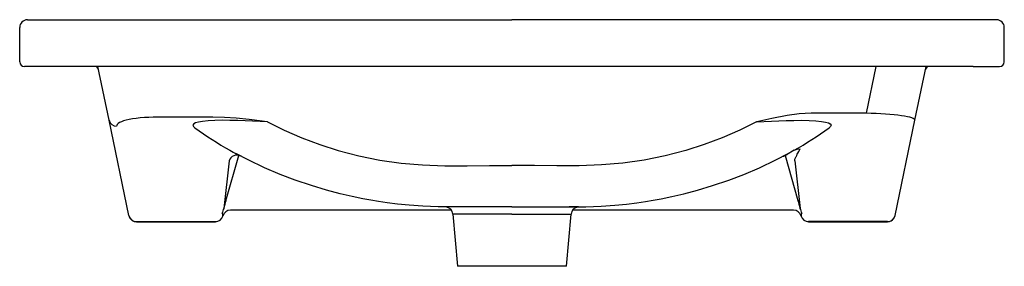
# Model space of a CAD drawing. Header units: millimetres. Extents: x 5206.427 to 5207.059, y 2532.407 to 2532.565.
import ezdxf

# ---------------------------------------------------------------- set-up
doc = ezdxf.new("R2010")
doc.units = ezdxf.units.MM
doc.layers.add('SANINDUSA', color=3, linetype='Continuous')

msp = doc.modelspace()

# ---------------------------------------------------------------- linework, layer by layer
at = {"layer": 'SANINDUSA'}
for p, q in [((5206.43191, 2532.56529), (5206.44691, 2532.56529)), ((5206.44691, 2532.56529), (5206.74291, 2532.56529)), ((5207.03891, 2532.56529), (5206.74291, 2532.56529)), ((5207.05391, 2532.56529), (5207.03891, 2532.56529)), ((5206.42691, 2532.53829), (5206.42691, 2532.56029)), ((5207.05891, 2532.53829), (5207.05891, 2532.56029)), ((5206.44691, 2532.53529), (5206.42991, 2532.53529)), ((5207.03891, 2532.53529), (5206.44691, 2532.53529)), ((5206.48425, 2532.50087), (5206.47708, 2532.53529)), ((5206.97642, 2532.53529), (5206.97019, 2532.50539)), ((5207.00158, 2532.50087), (5207.00875, 2532.53529)), ((5207.03891, 2532.53529), (5207.05591, 2532.53529)), ((5206.49696, 2532.43986), (5206.48425, 2532.50087)), ((5206.55089, 2532.50281), (5206.51564, 2532.50281)), ((5206.97019, 2532.50539), (5206.93494, 2532.50539)), ((5206.98887, 2532.43986), (5207.00158, 2532.50087)), ((5206.56147, 2532.47487), (5206.55789, 2532.44437)), ((5206.55925, 2532.44931), (5206.5675, 2532.47834)), ((5206.56754, 2532.47848), (5206.56756, 2532.47853)), ((5206.91828, 2532.47848), (5206.91826, 2532.47854)), ((5206.92657, 2532.44931), (5206.91842, 2532.47798)), ((5206.92435, 2532.47487), (5206.92794, 2532.44437)), ((5206.70403, 2532.44329), (5206.56214, 2532.44329)), ((5206.92366, 2532.44329), (5206.7818, 2532.44329)), ((5206.55731, 2532.4395), (5206.55736, 2532.43966)), ((5206.55731, 2532.4395), (5206.55732, 2532.4395)), ((5206.55736, 2532.43966), (5206.55733, 2532.43966)), ((5206.70499, 2532.44075), (5206.70791, 2532.40729)), ((5206.77791, 2532.40729), (5206.78084, 2532.44075)), ((5206.92846, 2532.43966), (5206.92851, 2532.4395)), ((5206.92847, 2532.43966), (5206.92846, 2532.43966)), ((5206.92847, 2532.43966), (5206.92849, 2532.43966)), ((5206.92851, 2532.4395), (5206.92847, 2532.43966)), ((5206.92851, 2532.4395), (5206.92851, 2532.4395)), ((5206.50187, 2532.4359), (5206.5525, 2532.4359)), ((5206.50187, 2532.4359), (5206.50187, 2532.43585)), ((5206.50187, 2532.43585), (5206.5525, 2532.43585)), ((5206.5525, 2532.4359), (5206.5525, 2532.43585)), ((5206.98396, 2532.4359), (5206.93332, 2532.4359)), ((5206.93332, 2532.4359), (5206.93332, 2532.43585)), ((5206.93332, 2532.43585), (5206.98396, 2532.43585)), ((5206.98396, 2532.4359), (5206.98396, 2532.43585)), ((5206.77791, 2532.40729), (5206.70791, 2532.40729))]:
    msp.add_line(p, q, dxfattribs=at)
for points in [[(5206.51564, 2532.50281), (5206.51266, 2532.50278), (5206.50976, 2532.50269), (5206.50695, 2532.50253), (5206.50427, 2532.50232), (5206.50174, 2532.50205), (5206.49939, 2532.50172), (5206.49723, 2532.50134), (5206.4953, 2532.50091), (5206.4936, 2532.50044), (5206.49216, 2532.49993), (5206.49098, 2532.49939), (5206.49008, 2532.49881), (5206.48948, 2532.49821), (5206.48916, 2532.4976), (5206.48914, 2532.49697)], [(5206.58591, 2532.49977), (5206.57643, 2532.50029), (5206.56699, 2532.50067), (5206.5619, 2532.50079), (5206.55689, 2532.50082), (5206.55208, 2532.50073), (5206.5479, 2532.50051), (5206.54418, 2532.50014), (5206.54168, 2532.4997), (5206.53979, 2532.49915), (5206.53859, 2532.49848), (5206.53811, 2532.49775), (5206.5381, 2532.49765), (5206.53844, 2532.49681), (5206.5394, 2532.49595)], [(5206.58591, 2532.49977), (5206.58582, 2532.49978), (5206.58264, 2532.50021), (5206.57423, 2532.50129), (5206.56578, 2532.50219), (5206.55832, 2532.50272), (5206.55089, 2532.50281)], [(5206.93494, 2532.50539), (5206.92728, 2532.50496), (5206.91962, 2532.50389), (5206.90978, 2532.50197), (5206.9, 2532.49979), (5206.89992, 2532.49977)], [(5206.89992, 2532.49977), (5206.90939, 2532.50029), (5206.91883, 2532.50067), (5206.92392, 2532.50079), (5206.92893, 2532.50082), (5206.93375, 2532.50073), (5206.93793, 2532.50051), (5206.94165, 2532.50014), (5206.94414, 2532.4997), (5206.94604, 2532.49915), (5206.94724, 2532.49848), (5206.94771, 2532.49775), (5206.94772, 2532.49765), (5206.94739, 2532.49681), (5206.94642, 2532.49595)], [(5207.00158, 2532.50087), (5207.00151, 2532.50126), (5207.00113, 2532.50165), (5207.00046, 2532.50203), (5206.99949, 2532.50241), (5206.99824, 2532.50277), (5206.99672, 2532.50313), (5206.99493, 2532.50347), (5206.99289, 2532.50378), (5206.99063, 2532.50408), (5206.98816, 2532.50436), (5206.9855, 2532.50461), (5206.98267, 2532.50483), (5206.9797, 2532.50502), (5206.97661, 2532.50517), (5206.97343, 2532.5053), (5206.97019, 2532.50539)], [(5206.58591, 2532.49977), (5206.59676, 2532.49443), (5206.60791, 2532.48959), (5206.61947, 2532.48524), (5206.63128, 2532.48147), (5206.64453, 2532.47802), (5206.65802, 2532.47533), (5206.67168, 2532.47339), (5206.68542, 2532.47221), (5206.69978, 2532.4717), (5206.71415, 2532.47165), (5206.72853, 2532.47181), (5206.74291, 2532.47192)], [(5206.89992, 2532.49977), (5206.88906, 2532.49443), (5206.87792, 2532.48959), (5206.86636, 2532.48524), (5206.85454, 2532.48147), (5206.8413, 2532.47802), (5206.8278, 2532.47533), (5206.81415, 2532.47339), (5206.8004, 2532.47221), (5206.78605, 2532.4717), (5206.77167, 2532.47165), (5206.75729, 2532.47181), (5206.74291, 2532.47192)], [(5206.56181, 2532.48159), (5206.56385, 2532.48044), (5206.56533, 2532.47964)], [(5206.92401, 2532.48159), (5206.92197, 2532.48044), (5206.9205, 2532.47964)], [(5206.92401, 2532.48159), (5206.92586, 2532.48229), (5206.92785, 2532.48246)], [(5206.92435, 2532.47487), (5206.92437, 2532.47515), (5206.92442, 2532.47547), (5206.92452, 2532.47585), (5206.92468, 2532.4763), (5206.9249, 2532.47679), (5206.9251, 2532.47722), (5206.9253, 2532.4776), (5206.92546, 2532.47791), (5206.92569, 2532.47836), (5206.92605, 2532.47907), (5206.92644, 2532.47983), (5206.92693, 2532.48081), (5206.92742, 2532.4817), (5206.92785, 2532.48246)], [(5206.56533, 2532.47964), (5206.56538, 2532.47961), (5206.56555, 2532.47952)], [(5206.74291, 2532.44529), (5206.72977, 2532.44529), (5206.71754, 2532.4453), (5206.70621, 2532.4453), (5206.69558, 2532.44538), (5206.68572, 2532.44577), (5206.67689, 2532.44641), (5206.66945, 2532.44715), (5206.66287, 2532.44796), (5206.65713, 2532.4488), (5206.6522, 2532.44962), (5206.64707, 2532.45056), (5206.64031, 2532.45195), (5206.63256, 2532.45375), (5206.62385, 2532.45606), (5206.6142, 2532.45896), (5206.60365, 2532.46256), (5206.59418, 2532.46619), (5206.58412, 2532.47046), (5206.5735, 2532.47545), (5206.56557, 2532.47957)], [(5206.74291, 2532.44529), (5206.75605, 2532.44529), (5206.76829, 2532.4453), (5206.77962, 2532.4453), (5206.79025, 2532.44538), (5206.8001, 2532.44577), (5206.80894, 2532.44641), (5206.81638, 2532.44715), (5206.82296, 2532.44796), (5206.8287, 2532.4488), (5206.83363, 2532.44962), (5206.83875, 2532.45056), (5206.84552, 2532.45195), (5206.85327, 2532.45375), (5206.86197, 2532.45606), (5206.87162, 2532.45896), (5206.88218, 2532.46256), (5206.89164, 2532.46619), (5206.9017, 2532.47046), (5206.91233, 2532.47545), (5206.92026, 2532.47957)], [(5206.91725, 2532.47794), (5206.91681, 2532.47771), (5206.91659, 2532.47763)], [(5206.91897, 2532.47794), (5206.91821, 2532.47798), (5206.91789, 2532.47796)], [(5206.9205, 2532.47964), (5206.92045, 2532.47961), (5206.92028, 2532.47952)], [(5206.78563, 2532.44532), (5206.78555, 2532.44532), (5206.78424, 2532.44531), (5206.7817, 2532.44531), (5206.77967, 2532.4453)], [(5206.74291, 2532.44073), (5206.73848, 2532.44073), (5206.7323, 2532.44073), (5206.72626, 2532.44073), (5206.72085, 2532.44073), (5206.71592, 2532.44074), (5206.71188, 2532.44074), (5206.70862, 2532.44074), (5206.70641, 2532.44075), (5206.70519, 2532.44076), (5206.70496, 2532.44076)], [(5206.74291, 2532.44073), (5206.74735, 2532.44073), (5206.75352, 2532.44073), (5206.75957, 2532.44073), (5206.76498, 2532.44073), (5206.76991, 2532.44074), (5206.77394, 2532.44074), (5206.7772, 2532.44074), (5206.77941, 2532.44075), (5206.78063, 2532.44076), (5206.78088, 2532.44076)]]:
    msp.add_lwpolyline(points, dxfattribs=at)
for centre, radius, start, end in [((5206.43191, 2532.56029), 0.005, 90.00012, 179.99959), ((5207.05391, 2532.56029), 0.005, 0.00041, 89.99988), ((5206.42991, 2532.53829), 0.003, 180, 270), ((5207.05591, 2532.53829), 0.003, 270, 0), ((5206.47545, 2532.53329), 0.002, 11.7687, 89.9994), ((5207.01037, 2532.53329), 0.002, 90.0006, 168.2313), ((5206.48908, 2532.50191), 0.00494, 192.09508, 270.70902), ((5206.71393, 2532.74364), 0.30299, 234.83032, 239.86497), ((5206.7719, 2532.74364), 0.30299, 300.13503, 305.16968), ((5206.56628, 2532.4735), 0.005, 62.70206, 164.08144), ((5206.91794, 2532.47556), 0.00238, 91.04585, 115.08584), ((5206.7635, 2532.77603), 0.3354, 297.28388, 297.80723), ((5206.57519, 2532.4373), 0.01869, 157.77432, 167.84837), ((5206.56217, 2532.43828), 0.005, 89.98552, 164.04765), ((5206.87691, 2532.35884), 0.33029, 164.10277, 164.99268), ((5206.70005, 2532.44039), 0.00492, 4.26644, 84.34719), ((5206.78577, 2532.44041), 0.0049, 95.67265, 176.10554), ((5206.92365, 2532.43828), 0.005, 15.95235, 90.01448), ((5206.60892, 2532.35884), 0.33029, 15.00732, 15.89723), ((5206.91064, 2532.4373), 0.01869, 12.15163, 22.22568), ((5206.50184, 2532.44088), 0.00499, 191.82137, 270.28682), ((5206.50187, 2532.44085), 0.005, 203.40616, 269.96283), ((5206.55249, 2532.44087), 0.00501, 270.13446, 344.19186), ((5206.55252, 2532.44089), 0.00499, 269.81542, 343.8636), ((5206.55346, 2532.43947), 0.00388, 2.76211, 26.96057), ((5206.93236, 2532.43947), 0.00388, 153.03943, 177.23789), ((5206.93333, 2532.44086), 0.00501, 195.78496, 269.88872), ((5206.93331, 2532.44089), 0.00499, 196.1364, 270.18458), ((5206.98398, 2532.44088), 0.00499, 269.71876, 348.17305), ((5206.98398, 2532.44076), 0.00491, 269.75336, 323.85016)]:
    msp.add_arc(centre, radius, start, end, dxfattribs=at)

doc.saveas('drawing.dxf')
